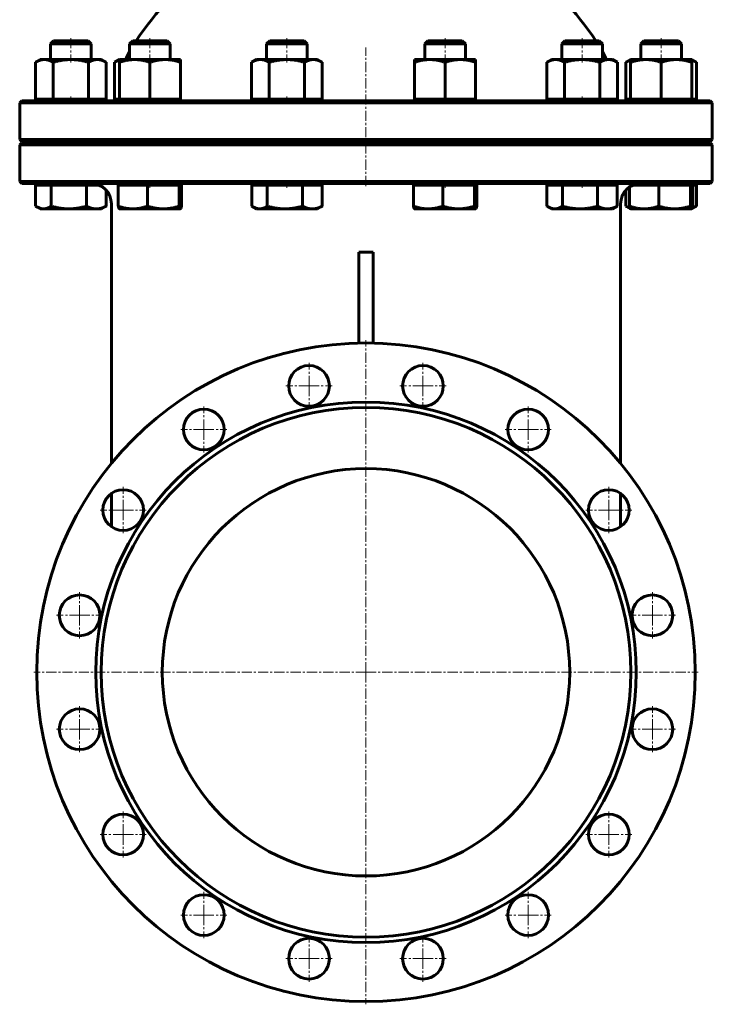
# Model space of a CAD drawing. Header units: millimetres. Extents: x -255 to 255, y -678 to 678.
# Tile 1 of 2: x -255 to 255, y -678 to 47. Entities that reach past the tile are written whole.
import ezdxf

# ---------------------------------------------------------------- set-up
doc = ezdxf.new("R2010")
doc.units = ezdxf.units.MM
doc.linetypes.add('K5LT_AXLED', pattern=[12, 7.5, -1.5, 1.5, -1.5])
doc.linetypes.add('K5LT_BASIC', pattern=[0])
doc.layers.add('Системный слой (1)', color=7, linetype='Continuous', true_color=0x6c6c6c)

# ---------------------------------------------------------------- blocks, each defined once
blk = doc.blocks.new('U2')
at = {"layer": 'Системный слой (1)', "color": 143, "linetype": 'K5LT_BASIC', "lineweight": 60, "true_color": 0x33acca}
for p, q in [((-187.5, -279.96), (-187.5, -117.68)), ((-187.5, -326.5), (-187.5, -302.11))]:
    blk.add_line(p, q, dxfattribs=at)
blk = doc.blocks.new('U10')
at = {"layer": 'Системный слой (1)', "color": 143, "linetype": 'K5LT_BASIC', "lineweight": 60, "true_color": 0x33acca}
for start, end in [(102.83957, 146.69229), (33.30771, 77.16043)]:
    blk.add_arc((0, -79.95), 202.5, start, end, dxfattribs=at)
blk = doc.blocks.new('U12')
at = {"layer": 'Системный слой (1)', "color": 143, "linetype": 'K5LT_BASIC', "lineweight": 60, "true_color": 0x33acca}
for p, q in [((-202.5, -73.75), (-202.47, -73.75)), ((-202.47, -73.75), (-202.44, -73.75)), ((-202.44, -73.75), (-202.42, -73.75)), ((-202.42, -73.75), (-202.37, -73.75)), ((-202.37, -73.75), (-202.27, -73.75)), ((-202.27, -73.75), (-202.07, -73.76)), ((-202.07, -73.76), (-201.67, -73.77)), ((-201.67, -73.77), (-201.05, -73.82)), ((-201.05, -73.82), (-200.63, -73.87))]:
    blk.add_line(p, q, dxfattribs=at)
blk = doc.blocks.new('U13')
at = {"layer": 'Системный слой (1)', "color": 143, "linetype": 'K5LT_BASIC', "lineweight": 60, "true_color": 0x33acca}
for p, q in [((187.5, -117.68), (187.5, -279.96)), ((187.5, -302.11), (187.5, -326.5))]:
    blk.add_line(p, q, dxfattribs=at)
blk = doc.blocks.new('U17')
at = {"layer": 'Системный слой (1)', "color": 143, "linetype": 'K5LT_BASIC', "lineweight": 60, "true_color": 0x33acca}
for p, q in [((133.18, -90.49), (133.46, -90.67)), ((133.46, -90.67), (133.75, -90.85)), ((133.75, -90.85), (134.02, -91.01)), ((134.02, -91.01), (135.72, -91.85)), ((135.72, -91.85), (137.33, -92.34)), ((137.33, -92.34), (138.91, -92.5))]:
    blk.add_line(p, q, dxfattribs=at)
blk = doc.blocks.new('U18')
at = {"layer": 'Системный слой (1)', "color": 143, "linetype": 'K5LT_BASIC', "lineweight": 60, "true_color": 0x33acca}
for p, q in [((-183.87, 16.09), (-185.08, 15.44)), ((-182.71, 16.6), (-183.87, 16.09)), ((-181.6, 16.99), (-182.71, 16.6))]:
    blk.add_line(p, q, dxfattribs=at)
blk = doc.blocks.new('U19')
at = {"layer": 'Системный слой (1)', "color": 143, "linetype": 'K5LT_BASIC', "lineweight": 60, "true_color": 0x33acca}
for p, q in [((240.29, -91.77), (241.25, -91.42)), ((241.25, -91.42), (242.23, -90.99)), ((242.23, -90.99), (243.26, -90.49))]:
    blk.add_line(p, q, dxfattribs=at)
blk = doc.blocks.new('U20')
at = {"layer": 'Системный слой (1)', "color": 143, "linetype": 'K5LT_BASIC', "lineweight": 60, "true_color": 0x33acca}
for p, q in [((240.95, 16.6), (239.83, 16.99)), ((242.1, 16.09), (240.95, 16.6)), ((243.31, 15.44), (242.1, 16.09))]:
    blk.add_line(p, q, dxfattribs=at)
blk = doc.blocks.new('U21')
at = {"layer": 'Системный слой (1)', "color": 143, "linetype": 'K5LT_BASIC', "lineweight": 60, "true_color": 0x33acca}
for p, q in [((-243.26, -90.49), (-242.97, -90.67)), ((-242.97, -90.67), (-242.69, -90.85)), ((-242.69, -90.85), (-242.41, -91.01)), ((-242.41, -91.01), (-240.71, -91.85)), ((-240.71, -91.85), (-239.11, -92.34)), ((-239.11, -92.34), (-237.52, -92.5))]:
    blk.add_line(p, q, dxfattribs=at)
blk = doc.blocks.new('U22')
at = {"layer": 'Системный слой (1)', "color": 143, "linetype": 'K5LT_BASIC', "lineweight": 60, "true_color": 0x33acca}
for p, q in [((191.41, -90.49), (191.7, -90.67)), ((191.7, -90.67), (191.98, -90.85)), ((191.98, -90.85), (192.26, -91.01)), ((192.26, -91.01), (193.02, -91.43)), ((193.02, -91.43), (193.76, -91.77)), ((193.76, -91.77), (194.48, -92.04))]:
    blk.add_line(p, q, dxfattribs=at)
blk = doc.blocks.new('U24')
at = {"layer": 'Системный слой (1)', "color": 143, "linetype": 'K5LT_BASIC', "lineweight": 60, "true_color": 0x33acca}
for p, q in [((152.03, 31.25), (146.4, 31.25)), ((171.8, 31.25), (152.03, 31.25))]:
    blk.add_line(p, q, dxfattribs=at)
blk = doc.blocks.new('U26')
at = {"layer": 'Системный слой (1)', "color": 143, "linetype": 'K5LT_BASIC', "lineweight": 60, "true_color": 0x33acca}
for p, q in [((216.49, 31.25), (204.63, 31.25)), ((230.03, 31.25), (216.49, 31.25))]:
    blk.add_line(p, q, dxfattribs=at)
blk = doc.blocks.new('U27')
at = {"layer": 'Системный слой (1)', "color": 143, "linetype": 'K5LT_BASIC', "lineweight": 60, "true_color": 0x33acca}
for p, q in [((239.78, -92.5), (239.82, -92.5)), ((239.82, -92.5), (239.85, -92.49)), ((239.85, -92.49), (239.88, -92.47)), ((239.88, -92.47), (240.13, -92.16)), ((240.13, -92.16), (240.38, -91.51)), ((240.38, -91.51), (240.65, -90.49))]:
    blk.add_line(p, q, dxfattribs=at)
blk = doc.blocks.new('U28')
at = {"layer": 'Системный слой (1)', "color": 143, "linetype": 'K5LT_BASIC', "lineweight": 60, "true_color": 0x33acca}
for p, q in [((-136.65, -92.5), (-136.62, -92.5)), ((-136.62, -92.5), (-136.58, -92.49)), ((-136.58, -92.49), (-136.55, -92.47)), ((-136.55, -92.47), (-136.31, -92.16)), ((-136.31, -92.16), (-136.05, -91.51)), ((-136.05, -91.51), (-135.79, -90.49))]:
    blk.add_line(p, q, dxfattribs=at)
blk = doc.blocks.new('U29')
at = {"layer": 'Системный слой (1)', "color": 143, "linetype": 'K5LT_BASIC', "lineweight": 60, "true_color": 0x33acca}
for p, q in [((192.57, 16.09), (191.35, 15.44)), ((193.72, 16.6), (192.57, 16.09)), ((194.83, 16.99), (193.72, 16.6))]:
    blk.add_line(p, q, dxfattribs=at)
blk = doc.blocks.new('U30')
at = {"layer": 'Системный слой (1)', "color": 143, "linetype": 'K5LT_BASIC', "lineweight": 60, "true_color": 0x33acca}
for p, q in [((80.68, -92.5), (80.72, -92.5)), ((80.72, -92.5), (80.75, -92.49)), ((80.75, -92.49), (80.78, -92.47)), ((80.78, -92.47), (81.03, -92.16)), ((81.03, -92.16), (81.28, -91.51)), ((81.28, -91.51), (81.55, -90.49))]:
    blk.add_line(p, q, dxfattribs=at)
blk = doc.blocks.new('U31')
at = {"layer": 'Системный слой (1)', "color": 143, "linetype": 'K5LT_BASIC', "lineweight": 60, "true_color": 0x33acca}
for p, q in [((46.84, 31.25), (45.53, 31.25)), ((70.93, 31.25), (46.84, 31.25))]:
    blk.add_line(p, q, dxfattribs=at)
blk = doc.blocks.new('U32')
at = {"layer": 'Системный слой (1)', "color": 143, "linetype": 'K5LT_BASIC', "lineweight": 60, "true_color": 0x33acca}
for p, q in [((-84.16, -90.49), (-83.87, -90.67)), ((-83.87, -90.67), (-83.59, -90.85)), ((-83.59, -90.85), (-83.31, -91.01)), ((-83.31, -91.01), (-81.62, -91.85)), ((-81.62, -91.85), (-80.01, -92.34)), ((-80.01, -92.34), (-78.42, -92.5))]:
    blk.add_line(p, q, dxfattribs=at)
blk = doc.blocks.new('U33')
at = {"layer": 'Системный слой (1)', "color": 30, "linetype": 'K5LT_AXLED', "lineweight": 18, "true_color": 0xff8000}
for q in [(-210.87, -458.69), (-227.87, -475.69), (-193.87, -475.69), (-210.87, -492.69)]:
    blk.add_line((-210.87, -475.69), q, dxfattribs=at)
blk = doc.blocks.new('U34')
at = {"layer": 'Системный слой (1)', "color": 30, "linetype": 'K5LT_AXLED', "lineweight": 18, "true_color": 0xff8000}
for q in [(-210.87, -374.81), (-227.87, -391.81), (-193.87, -391.81), (-210.87, -408.81)]:
    blk.add_line((-210.87, -391.81), q, dxfattribs=at)
blk = doc.blocks.new('U35')
at = {"layer": 'Системный слой (1)', "color": 30, "linetype": 'K5LT_AXLED', "lineweight": 18, "true_color": 0xff8000}
for q in [(-178.77, -536.2), (-195.77, -553.2), (-161.77, -553.2), (-178.77, -570.2)]:
    blk.add_line((-178.77, -553.2), q, dxfattribs=at)
blk = doc.blocks.new('U36')
at = {"layer": 'Системный слой (1)', "color": 30, "linetype": 'K5LT_AXLED', "lineweight": 18, "true_color": 0xff8000}
for q in [(-178.77, -297.3), (-195.77, -314.3), (-161.77, -314.3), (-178.77, -331.3)]:
    blk.add_line((-178.77, -314.3), q, dxfattribs=at)
blk = doc.blocks.new('U37')
at = {"layer": 'Системный слой (1)', "color": 30, "linetype": 'K5LT_AXLED', "lineweight": 18, "true_color": 0xff8000}
for q in [(-119.45, -595.52), (-136.45, -612.52), (-102.45, -612.52), (-119.45, -629.52)]:
    blk.add_line((-119.45, -612.52), q, dxfattribs=at)
blk = doc.blocks.new('U38')
at = {"layer": 'Системный слой (1)', "color": 30, "linetype": 'K5LT_AXLED', "lineweight": 18, "true_color": 0xff8000}
for q in [(-119.45, -237.98), (-136.45, -254.98), (-102.45, -254.98), (-119.45, -271.98)]:
    blk.add_line((-119.45, -254.98), q, dxfattribs=at)
blk = doc.blocks.new('U40')
at = {"layer": 'Системный слой (1)', "color": 30, "linetype": 'K5LT_AXLED', "lineweight": 18, "true_color": 0xff8000}
for q in [(-41.94, -627.62), (-58.94, -644.62), (-24.94, -644.62), (-41.94, -661.62)]:
    blk.add_line((-41.94, -644.62), q, dxfattribs=at)
blk = doc.blocks.new('U41')
at = {"layer": 'Системный слой (1)', "color": 30, "linetype": 'K5LT_AXLED', "lineweight": 18, "true_color": 0xff8000}
for q in [(-41.94, -205.88), (-58.94, -222.88), (-24.94, -222.88), (-41.94, -239.88)]:
    blk.add_line((-41.94, -222.88), q, dxfattribs=at)
blk = doc.blocks.new('U42')
at = {"layer": 'Системный слой (1)', "color": 30, "linetype": 'K5LT_AXLED', "lineweight": 18, "true_color": 0xff8000}
for q in [(0, -189.25), (-244.5, -433.75), (244.5, -433.75), (0, -678.25)]:
    blk.add_line((0, -433.75), q, dxfattribs=at)
blk = doc.blocks.new('U43')
at = {"layer": 'Системный слой (1)', "color": 30, "linetype": 'K5LT_AXLED', "lineweight": 18, "true_color": 0xff8000}
for q in [(41.94, -627.62), (24.94, -644.62), (58.94, -644.62), (41.94, -661.62)]:
    blk.add_line((41.94, -644.62), q, dxfattribs=at)
blk = doc.blocks.new('U44')
at = {"layer": 'Системный слой (1)', "color": 30, "linetype": 'K5LT_AXLED', "lineweight": 18, "true_color": 0xff8000}
for q in [(41.94, -205.88), (24.94, -222.88), (58.94, -222.88), (41.94, -239.88)]:
    blk.add_line((41.94, -222.88), q, dxfattribs=at)
blk = doc.blocks.new('U46')
at = {"layer": 'Системный слой (1)', "color": 30, "linetype": 'K5LT_AXLED', "lineweight": 18, "true_color": 0xff8000}
for q in [(119.45, -595.52), (102.45, -612.52), (136.45, -612.52), (119.45, -629.52)]:
    blk.add_line((119.45, -612.52), q, dxfattribs=at)
blk = doc.blocks.new('U47')
at = {"layer": 'Системный слой (1)', "color": 30, "linetype": 'K5LT_AXLED', "lineweight": 18, "true_color": 0xff8000}
for q in [(119.45, -237.98), (102.45, -254.98), (136.45, -254.98), (119.45, -271.98)]:
    blk.add_line((119.45, -254.98), q, dxfattribs=at)
blk = doc.blocks.new('U48')
at = {"layer": 'Системный слой (1)', "color": 30, "linetype": 'K5LT_AXLED', "lineweight": 18, "true_color": 0xff8000}
for q in [(178.77, -536.2), (161.77, -553.2), (195.77, -553.2), (178.77, -570.2)]:
    blk.add_line((178.77, -553.2), q, dxfattribs=at)
blk = doc.blocks.new('U49')
at = {"layer": 'Системный слой (1)', "color": 30, "linetype": 'K5LT_AXLED', "lineweight": 18, "true_color": 0xff8000}
for q in [(178.77, -297.3), (161.77, -314.3), (195.77, -314.3), (178.77, -331.3)]:
    blk.add_line((178.77, -314.3), q, dxfattribs=at)
blk = doc.blocks.new('U50')
at = {"layer": 'Системный слой (1)', "color": 30, "linetype": 'K5LT_AXLED', "lineweight": 18, "true_color": 0xff8000}
for q in [(210.87, -458.69), (193.87, -475.69), (227.87, -475.69), (210.87, -492.69)]:
    blk.add_line((210.87, -475.69), q, dxfattribs=at)
blk = doc.blocks.new('U51')
at = {"layer": 'Системный слой (1)', "color": 30, "linetype": 'K5LT_AXLED', "lineweight": 18, "true_color": 0xff8000}
for q in [(210.87, -374.81), (193.87, -391.81), (227.87, -391.81), (210.87, -408.81)]:
    blk.add_line((210.87, -391.81), q, dxfattribs=at)

msp = doc.modelspace()

# ---------------------------------------------------------------- linework, layer by layer
at = {"layer": 'Системный слой (1)', "color": 143, "linetype": 'K5LT_BASIC', "lineweight": 60, "true_color": 0x33acca}
for p, q in [((-230.03, 31.25), (-232.33, 28.95)), ((-204.63, 31.25), (-230.03, 31.25)), ((-204.63, 31.25), (-202.33, 28.95)), ((-171.8, 31.25), (-174.1, 28.95)), ((-146.4, 31.25), (-171.8, 31.25)), ((-146.4, 31.25), (-144.1, 28.95)), ((-70.93, 31.25), (-73.23, 28.95)), ((-45.53, 31.25), (-70.93, 31.25)), ((-45.53, 31.25), (-43.23, 28.95)), ((45.53, 31.25), (43.23, 28.95)), ((70.93, 31.25), (73.23, 28.95)), ((146.4, 31.25), (144.1, 28.95)), ((171.8, 31.25), (174.1, 28.95)), ((204.63, 31.25), (202.33, 28.95)), ((230.03, 31.25), (232.33, 28.95)), ((-232.33, 17.45), (-232.33, 28.95)), ((-232.33, 28.95), (-210.71, 28.95)), ((-210.71, 28.95), (-202.33, 28.95)), ((-202.33, 17.45), (-202.33, 28.95)), ((-174.1, 17.45), (-174.1, 28.95)), ((-174.1, 28.95), (-146.64, 28.95)), ((-146.64, 28.95), (-144.1, 28.95)), ((-144.1, 17.45), (-144.1, 28.95)), ((-73.23, 17.45), (-73.23, 28.95)), ((-73.23, 28.95), (-43.27, 28.95)), ((-43.27, 28.95), (-43.23, 28.95)), ((-43.23, 17.45), (-43.23, 28.95)), ((43.23, 28.95), (44.77, 28.95)), ((43.23, 17.45), (43.23, 28.95)), ((44.77, 28.95), (73.23, 28.95)), ((73.23, 17.45), (73.23, 28.95)), ((144.1, 28.95), (150.75, 28.95)), ((144.1, 17.45), (144.1, 28.95)), ((150.75, 28.95), (174.1, 28.95)), ((174.1, 17.45), (174.1, 28.95)), ((202.33, 28.95), (216.34, 28.95)), ((202.33, 17.45), (202.33, 28.95)), ((216.34, 28.95), (232.33, 28.95)), ((232.33, 17.45), (232.33, 28.95)), ((-239.83, 17.45), (-243.31, 15.44)), ((-243.31, -11.8), (-243.31, 15.44)), ((-239.83, 17.45), (-236.82, 17.45)), ((-236.82, 17.45), (-217.33, 17.45)), ((-230.32, -11.8), (-230.32, 15.44)), ((-217.33, 17.45), (-197.85, 17.45)), ((-204.34, -11.8), (-204.34, 15.44)), ((-197.85, 17.45), (-194.83, 17.45)), ((-194.83, 17.45), (-191.35, 15.44)), ((-191.35, -11.8), (-191.35, 15.44)), ((-181.6, 17.45), (-185.08, 15.44)), ((-185.08, -11.8), (-185.08, 15.44)), ((-181.6, 15.44), (-181.6, 17.45)), ((-181.6, 17.45), (-170.35, 17.45)), ((-181.6, -11.8), (-181.6, 15.44)), ((-170.35, 17.45), (-147.85, 17.45)), ((-159.1, -11.8), (-159.1, 15.44)), ((-147.85, 17.45), (-136.6, 17.45)), ((-136.6, 17.45), (-136.6, 15.44)), ((-136.6, -11.8), (-136.6, 15.44)), ((-80.73, 17.45), (-84.22, 15.44)), ((-84.22, -11.8), (-84.22, 15.44)), ((-80.73, 17.45), (-77.72, 17.45)), ((-77.72, 17.45), (-58.23, 17.45)), ((-71.22, -11.8), (-71.22, 15.44)), ((-58.23, 17.45), (-38.75, 17.45)), ((-45.24, -11.8), (-45.24, 15.44)), ((-38.75, 17.45), (-35.73, 17.45)), ((-35.73, 17.45), (-32.25, 15.44)), ((-32.25, -11.8), (-32.25, 15.44)), ((35.73, 15.44), (35.73, 17.45)), ((35.73, 17.45), (46.98, 17.45)), ((35.73, -11.8), (35.73, 15.44)), ((46.98, 17.45), (69.48, 17.45)), ((58.23, -11.8), (58.23, 15.44)), ((69.48, 17.45), (80.73, 17.45)), ((80.73, 17.45), (80.73, 15.44)), ((80.73, -11.8), (80.73, 15.44)), ((136.6, 17.45), (133.12, 15.44)), ((133.12, -11.8), (133.12, 15.44)), ((136.6, 17.45), (139.61, 17.45)), ((139.61, 17.45), (159.1, 17.45)), ((146.11, -11.8), (146.11, 15.44)), ((159.1, 17.45), (178.58, 17.45)), ((172.09, -11.8), (172.09, 15.44)), ((178.58, 17.45), (181.6, 17.45)), ((181.6, 17.45), (185.08, 15.44)), ((185.08, -11.8), (185.08, 15.44)), ((194.83, 17.45), (191.35, 15.44)), ((191.35, -11.8), (191.35, 15.44)), ((194.83, 17.45), (206.08, 17.45)), ((194.83, 15.44), (194.83, 17.45)), ((194.83, -11.8), (194.83, 15.44)), ((206.08, 17.45), (228.58, 17.45)), ((217.33, -11.8), (217.33, 15.44)), ((228.58, 17.45), (239.83, 17.45)), ((239.83, 17.45), (243.31, 15.44)), ((239.83, 17.45), (239.83, 15.44)), ((239.83, -11.8), (239.83, 15.44)), ((243.31, -11.8), (243.31, 15.44)), ((-253.5, -13), (-255, -14.5)), ((-255, -41.5), (-255, -14.5)), ((-255, -14.5), (255, -14.5)), ((253.5, -13), (-253.5, -13)), ((-243.31, -11.8), (-230.32, -11.8)), ((-238.26, -13), (-238.26, -11.8)), ((-230.32, -11.8), (-204.34, -11.8)), ((-204.34, -11.8), (-191.35, -11.8)), ((-196.41, -13), (-196.41, -11.8)), ((-185.08, -11.8), (-181.6, -11.8)), ((-181.6, -11.8), (-159.1, -11.8)), ((-180.02, -13), (-180.02, -11.8)), ((-159.1, -11.8), (-136.6, -11.8)), ((-138.17, -13), (-138.17, -11.8)), ((-84.22, -11.8), (-71.22, -11.8)), ((-79.16, -13), (-79.16, -11.8)), ((-71.22, -11.8), (-45.24, -11.8)), ((-45.24, -11.8), (-32.25, -11.8)), ((-37.31, -13), (-37.31, -11.8)), ((35.73, -11.8), (58.23, -11.8)), ((37.31, -13), (37.31, -11.8)), ((58.23, -11.8), (80.73, -11.8)), ((79.16, -13), (79.16, -11.8)), ((133.12, -11.8), (146.11, -11.8)), ((138.17, -13), (138.17, -11.8)), ((146.11, -11.8), (172.09, -11.8)), ((172.09, -11.8), (185.08, -11.8)), ((180.02, -13), (180.02, -11.8)), ((191.35, -11.8), (194.83, -11.8)), ((194.83, -11.8), (217.33, -11.8)), ((196.41, -13), (196.41, -11.8)), ((217.33, -11.8), (239.83, -11.8)), ((238.26, -13), (238.26, -11.8)), ((239.83, -11.8), (243.31, -11.8)), ((253.5, -13), (255, -14.5)), ((255, -41.5), (255, -14.5)), ((255, -41.5), (-255, -41.5)), ((-253.5, -43), (-255, -41.5)), ((-253.5, -43), (253.5, -43)), ((-232.33, -43.75), (-232.33, -43)), ((-202.33, -43.75), (-202.33, -43)), ((-180, -43.75), (-180, -43)), ((-174.1, -43.75), (-174.1, -43)), ((-144.1, -43.75), (-144.1, -43)), ((-73.23, -43.75), (-73.23, -43)), ((-43.23, -43.75), (-43.23, -43)), ((43.23, -43.75), (43.23, -43)), ((73.23, -43.75), (73.23, -43)), ((144.1, -43.75), (144.1, -43)), ((174.1, -43.75), (174.1, -43)), ((180, -43.75), (180, -43)), ((202.33, -43.75), (202.33, -43)), ((232.33, -43.75), (232.33, -43)), ((253.5, -43), (255, -41.5)), ((-253.5, -43.75), (-255, -45.25)), ((-255, -72.25), (-255, -45.25)), ((-255, -45.25), (255, -45.25)), ((253.5, -43.75), (-253.5, -43.75)), ((253.5, -43.75), (255, -45.25)), ((255, -72.25), (255, -45.25)), ((255, -72.25), (-255, -72.25)), ((-253.5, -73.75), (-255, -72.25)), ((253.5, -73.75), (255, -72.25)), ((-253.5, -73.75), (253.5, -73.75)), ((-243.26, -74.95), (-237.52, -74.95)), ((-243.26, -74.95), (-243.26, -90.49)), ((-239.83, -74.95), (-239.83, -73.75)), ((-237.52, -74.95), (-231.79, -74.95)), ((-231.79, -74.95), (-231.79, -90.49)), ((-231.79, -74.95), (-218.83, -74.95)), ((-218.83, -74.95), (-205.87, -74.95)), ((-205.87, -74.95), (-198.64, -74.95)), ((-205.87, -74.95), (-205.87, -90.49)), ((-198.64, -74.95), (-196.62, -74.95)), ((-191.41, -78.65), (-191.41, -90.49)), ((-182.41, -74.95), (-171.62, -74.95)), ((-182.41, -74.95), (-182.41, -90.49)), ((-181.6, -74.95), (-181.6, -73.75)), ((-171.62, -74.95), (-160.82, -74.95)), ((-160.82, -74.95), (-149.17, -74.95)), ((-160.82, -74.95), (-160.82, -90.49)), ((-149.17, -74.95), (-137.51, -74.95)), ((-137.51, -74.95), (-136.65, -74.95)), ((-137.51, -74.95), (-137.51, -90.49)), ((-136.65, -74.95), (-135.79, -74.95)), ((-136.6, -74.95), (-136.6, -73.75)), ((-135.79, -74.95), (-135.79, -90.49)), ((-84.16, -74.95), (-84.16, -90.49)), ((-84.16, -74.95), (-78.42, -74.95)), ((-80.73, -74.95), (-80.73, -73.75)), ((-78.42, -74.95), (-72.69, -74.95)), ((-72.69, -74.95), (-59.73, -74.95)), ((-72.69, -74.95), (-72.69, -90.49)), ((-59.73, -74.95), (-46.77, -74.95)), ((-46.77, -74.95), (-39.54, -74.95)), ((-46.77, -74.95), (-46.77, -90.49)), ((-39.54, -74.95), (-32.31, -74.95)), ((-35.73, -74.95), (-35.73, -73.75)), ((-32.31, -74.95), (-32.31, -90.49)), ((34.92, -74.95), (45.71, -74.95)), ((34.92, -74.95), (34.92, -90.49)), ((35.73, -74.95), (35.73, -73.75)), ((45.71, -74.95), (56.51, -74.95)), ((56.51, -74.95), (56.51, -90.49)), ((56.51, -74.95), (68.17, -74.95)), ((68.17, -74.95), (79.82, -74.95)), ((79.82, -74.95), (80.68, -74.95)), ((79.82, -74.95), (79.82, -90.49)), ((80.68, -74.95), (81.55, -74.95)), ((80.73, -74.95), (80.73, -73.75)), ((81.55, -74.95), (81.55, -90.49)), ((133.18, -74.95), (138.91, -74.95)), ((133.18, -74.95), (133.18, -90.49)), ((136.6, -74.95), (136.6, -73.75)), ((138.91, -74.95), (144.64, -74.95)), ((144.64, -74.95), (157.6, -74.95)), ((144.64, -74.95), (144.64, -90.49)), ((157.6, -74.95), (170.57, -74.95)), ((170.57, -74.95), (177.79, -74.95)), ((170.57, -74.95), (170.57, -90.49)), ((177.79, -74.95), (185.02, -74.95)), ((181.6, -74.95), (181.6, -73.75)), ((185.02, -74.95), (185.02, -90.49)), ((191.41, -78.65), (191.41, -90.49)), ((194.02, -76.38), (194.02, -90.49)), ((196.62, -74.95), (204.81, -74.95)), ((204.81, -74.95), (215.61, -74.95)), ((215.61, -74.95), (215.61, -90.49)), ((215.61, -74.95), (227.26, -74.95)), ((227.26, -74.95), (238.92, -74.95)), ((238.92, -74.95), (239.78, -74.95)), ((238.92, -74.95), (238.92, -90.49)), ((239.78, -74.95), (240.65, -74.95)), ((239.83, -74.95), (239.83, -73.75)), ((240.65, -74.95), (240.65, -90.49)), ((240.65, -74.95), (243.26, -74.95)), ((243.26, -74.95), (243.26, -90.49)), ((-239.83, -92.5), (-242.41, -91.01)), ((-237.52, -92.5), (-239.83, -92.5)), ((-218.83, -92.5), (-237.52, -92.5)), ((-198.64, -92.5), (-218.83, -92.5)), ((-194.83, -92.5), (-198.64, -92.5)), ((-194.83, -92.5), (-192.26, -91.01)), ((-187.5, -117.68), (-187.5, -88.75)), ((-181.6, -92.5), (-181.65, -92.47)), ((-171.62, -92.5), (-181.6, -92.5)), ((-149.17, -92.5), (-171.62, -92.5)), ((-136.65, -92.5), (-149.17, -92.5)), ((-136.6, -92.5), (-136.65, -92.5)), ((-136.6, -92.5), (-136.55, -92.47)), ((-80.73, -92.5), (-83.31, -91.01)), ((-78.42, -92.5), (-80.73, -92.5)), ((-59.73, -92.5), (-78.42, -92.5)), ((-39.54, -92.5), (-59.73, -92.5)), ((-35.73, -92.5), (-39.54, -92.5)), ((-35.73, -92.5), (-33.16, -91.01)), ((35.73, -92.5), (35.68, -92.47)), ((45.71, -92.5), (35.73, -92.5)), ((68.17, -92.5), (45.71, -92.5)), ((80.68, -92.5), (68.17, -92.5)), ((80.73, -92.5), (80.68, -92.5)), ((80.73, -92.5), (80.78, -92.47)), ((136.6, -92.5), (134.02, -91.01)), ((138.91, -92.5), (136.6, -92.5)), ((157.6, -92.5), (138.91, -92.5)), ((177.79, -92.5), (157.6, -92.5)), ((181.6, -92.5), (177.79, -92.5)), ((181.6, -92.5), (184.17, -91.01)), ((187.5, -88.75), (187.5, -117.68)), ((194.78, -92.47), (192.26, -91.01)), ((194.83, -92.5), (194.78, -92.47)), ((204.81, -92.5), (194.83, -92.5)), ((227.26, -92.5), (204.81, -92.5)), ((239.78, -92.5), (227.26, -92.5)), ((239.83, -92.5), (239.78, -92.5)), ((239.83, -92.5), (239.88, -92.47)), ((239.88, -92.47), (242.41, -91.01)), ((-5.25, -124.33), (5.25, -124.33)), ((-5.25, -124.33), (-5.25, -191.31)), ((5.25, -191.31), (5.25, -124.33))]:
    msp.add_line(p, q, dxfattribs=at)
at = {"layer": 'Системный слой (1)', "color": 30, "linetype": 'K5LT_AXLED', "lineweight": 18, "true_color": 0xff8000}
for p, q in [((-217.33, 33.25), (-217.33, 15.23)), ((-159.1, 33.25), (-159.1, 15.23)), ((-58.23, 33.25), (-58.23, 15.23)), ((58.23, 33.25), (58.23, 15.23)), ((159.1, 33.25), (159.1, 15.23)), ((217.33, 33.25), (217.33, 15.23)), ((0, -75.75), (0, 26.35)), ((-217.33, -9.8), (-217.33, -15)), ((-159.1, -9.8), (-159.1, -15)), ((-58.23, -9.8), (-58.23, -15)), ((58.23, -9.8), (58.23, -15)), ((159.1, -9.8), (159.1, -15)), ((217.33, -9.8), (217.33, -15)), ((-217.33, -41), (-217.33, -45.75)), ((-159.1, -41), (-159.1, -45.75)), ((-58.23, -41), (-58.23, -45.75)), ((58.23, -41), (58.23, -45.75)), ((159.1, -41), (159.1, -45.75)), ((217.33, -41), (217.33, -45.75)), ((-159.1, -71.75), (-159.1, -76.95)), ((-58.23, -71.75), (-58.23, -76.95)), ((58.23, -71.75), (58.23, -76.95)), ((159.1, -71.75), (159.1, -76.95))]:
    msp.add_line(p, q, dxfattribs=at)
at = {"layer": 'Системный слой (1)', "color": 143, "linetype": 'K5LT_BASIC', "lineweight": 60, "true_color": 0x33acca}
for centre, radius in [((0, -433.75), 242.5), ((-41.94, -222.88), 15), ((41.94, -222.88), 15), ((0, -433.75), 199), ((0, -433.75), 195), ((-119.45, -254.98), 15), ((119.45, -254.98), 15), ((0, -433.75), 150), ((-178.77, -314.3), 15), ((178.77, -314.3), 15), ((-210.87, -391.81), 15), ((210.87, -391.81), 15), ((-210.87, -475.69), 15), ((210.87, -475.69), 15), ((-178.77, -553.2), 15), ((178.77, -553.2), 15), ((-119.45, -612.52), 15), ((119.45, -612.52), 15), ((-41.94, -644.62), 15), ((41.94, -644.62), 15)]:
    msp.add_circle(centre, radius, dxfattribs=at)
for centre, radius, start, end in [((-135, 1.18), 45, 150.32727, 158.79744), ((135, 1.18), 45, 21.20256, 29.67273), ((-184.5, -8.5), 4.5, 270, 312.83343), ((184.5, -8.5), 4.5, 227.16657, 270), ((-202.5, -88.75), 15, 0, 89.99995), ((202.5, -88.75), 15, 90.00009, 180)]:
    msp.add_arc(centre, radius, start, end, dxfattribs=at)
for points, weights in [([(-236.82, 17.45), (-239.83, 17.45), (-243.31, 15.44)], [1, 1.0379548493, 1]), ([(-230.32, 15.44), (-233.8, 17.45), (-236.82, 17.45)], [1, 1.0379548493, 1]), ([(-217.33, 17.45), (-223.36, 17.45), (-230.32, 15.44)], [1, 1.0379548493, 1]), ([(-204.34, 15.44), (-211.3, 17.45), (-217.33, 17.45)], [1, 1.0379548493, 1]), ([(-197.85, 17.45), (-200.86, 17.45), (-204.34, 15.44)], [1, 1.0379548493, 1]), ([(-191.35, 15.44), (-194.83, 17.45), (-197.85, 17.45)], [1, 1.0379548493, 1]), ([(-170.35, 17.45), (-175.57, 17.45), (-181.6, 15.44)], [1, 1.0379548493, 1]), ([(-159.1, 15.44), (-165.13, 17.45), (-170.35, 17.45)], [1, 1.0379548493, 1]), ([(-147.85, 17.45), (-153.07, 17.45), (-159.1, 15.44)], [1, 1.0379548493, 1]), ([(-136.6, 15.44), (-142.63, 17.45), (-147.85, 17.45)], [1, 1.0379548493, 1]), ([(-77.72, 17.45), (-80.73, 17.45), (-84.22, 15.44)], [1, 1.0379548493, 1]), ([(-71.22, 15.44), (-74.71, 17.45), (-77.72, 17.45)], [1, 1.0379548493, 1]), ([(-58.23, 17.45), (-64.26, 17.45), (-71.22, 15.44)], [1, 1.0379548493, 1]), ([(-45.24, 15.44), (-52.21, 17.45), (-58.23, 17.45)], [1, 1.0379548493, 1]), ([(-38.75, 17.45), (-41.76, 17.45), (-45.24, 15.44)], [1, 1.0379548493, 1]), ([(-32.25, 15.44), (-35.73, 17.45), (-38.75, 17.45)], [1, 1.0379548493, 1]), ([(46.98, 17.45), (41.76, 17.45), (35.73, 15.44)], [1, 1.0379548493, 1]), ([(58.23, 15.44), (52.21, 17.45), (46.98, 17.45)], [1, 1.0379548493, 1]), ([(69.48, 17.45), (64.26, 17.45), (58.23, 15.44)], [1, 1.0379548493, 1]), ([(80.73, 15.44), (74.71, 17.45), (69.48, 17.45)], [1, 1.0379548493, 1]), ([(139.61, 17.45), (136.6, 17.45), (133.12, 15.44)], [1, 1.0379548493, 1]), ([(146.11, 15.44), (142.63, 17.45), (139.61, 17.45)], [1, 1.0379548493, 1]), ([(159.1, 17.45), (153.07, 17.45), (146.11, 15.44)], [1, 1.0379548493, 1]), ([(172.09, 15.44), (165.13, 17.45), (159.1, 17.45)], [1, 1.0379548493, 1]), ([(178.58, 17.45), (175.57, 17.45), (172.09, 15.44)], [1, 1.0379548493, 1]), ([(185.08, 15.44), (181.6, 17.45), (178.58, 17.45)], [1, 1.0379548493, 1]), ([(206.08, 17.45), (200.86, 17.45), (194.83, 15.44)], [1, 1.0379548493, 1]), ([(217.33, 15.44), (211.3, 17.45), (206.08, 17.45)], [1, 1.0379548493, 1]), ([(228.58, 17.45), (223.36, 17.45), (217.33, 15.44)], [1, 1.0379548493, 1]), ([(239.83, 15.44), (233.8, 17.45), (228.58, 17.45)], [1, 1.0379548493, 1]), ([(-237.52, -92.5), (-234.86, -92.5), (-231.79, -90.49)], [1, 1.0379548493, 1]), ([(-231.79, -90.49), (-224.84, -92.5), (-218.83, -92.5)], [1, 1.0379548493, 1]), ([(-218.83, -92.5), (-212.81, -92.5), (-205.87, -90.49)], [1, 1.0379548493, 1]), ([(-205.87, -90.49), (-201.99, -92.5), (-198.64, -92.5)], [1, 1.0379548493, 1]), ([(-198.64, -92.5), (-195.28, -92.5), (-191.41, -90.49)], [1, 1.0379548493, 1]), ([(-191.41, -90.49), (-191.84, -90.77), (-192.26, -91.01)], [1, 1.00516756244, 1.00892799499]), ([(-181.65, -92.47), (-182, -92.27), (-182.41, -90.49)], [1.00802189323, 1.03339643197, 1]), ([(-182.41, -90.49), (-176.63, -92.5), (-171.62, -92.5)], [1, 1.0379548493, 1]), ([(-171.62, -92.5), (-166.61, -92.5), (-160.82, -90.49)], [1, 1.0379548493, 1]), ([(-160.82, -90.49), (-154.58, -92.5), (-149.17, -92.5)], [1, 1.0379548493, 1]), ([(-149.17, -92.5), (-143.76, -92.5), (-137.51, -90.49)], [1, 1.0379548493, 1]), ([(-137.51, -90.49), (-137.05, -92.5), (-136.65, -92.5)], [1, 1.0379548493, 1]), ([(-78.42, -92.5), (-75.76, -92.5), (-72.69, -90.49)], [1, 1.0379548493, 1]), ([(-72.69, -90.49), (-65.74, -92.5), (-59.73, -92.5)], [1, 1.0379548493, 1]), ([(-59.73, -92.5), (-53.71, -92.5), (-46.77, -90.49)], [1, 1.0379548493, 1]), ([(-46.77, -90.49), (-42.89, -92.5), (-39.54, -92.5)], [1, 1.0379548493, 1]), ([(-39.54, -92.5), (-36.18, -92.5), (-32.31, -90.49)], [1, 1.0379548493, 1]), ([(-32.31, -90.49), (-32.74, -90.77), (-33.16, -91.01)], [1, 1.00516756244, 1.00892799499]), ([(34.92, -90.49), (40.71, -92.5), (45.71, -92.5)], [1, 1.0379548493, 1]), ([(35.68, -92.47), (35.33, -92.27), (34.92, -90.49)], [1.00802189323, 1.03339643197, 1]), ([(45.71, -92.5), (50.72, -92.5), (56.51, -90.49)], [1, 1.0379548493, 1]), ([(56.51, -90.49), (62.76, -92.5), (68.17, -92.5)], [1, 1.0379548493, 1]), ([(68.17, -92.5), (73.57, -92.5), (79.82, -90.49)], [1, 1.0379548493, 1]), ([(79.82, -90.49), (80.28, -92.5), (80.68, -92.5)], [1, 1.0379548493, 1]), ([(138.91, -92.5), (141.57, -92.5), (144.64, -90.49)], [1, 1.0379548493, 1]), ([(144.64, -90.49), (151.59, -92.5), (157.6, -92.5)], [1, 1.0379548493, 1]), ([(157.6, -92.5), (163.62, -92.5), (170.57, -90.49)], [1, 1.0379548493, 1]), ([(170.57, -90.49), (174.44, -92.5), (177.79, -92.5)], [1, 1.0379548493, 1]), ([(177.79, -92.5), (181.15, -92.5), (185.02, -90.49)], [1, 1.0379548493, 1]), ([(185.02, -90.49), (184.59, -90.77), (184.17, -91.01)], [1, 1.00516756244, 1.00892799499]), ([(194.02, -90.49), (199.8, -92.5), (204.81, -92.5)], [1, 1.0379548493, 1]), ([(194.78, -92.47), (194.43, -92.27), (194.02, -90.49)], [1.00802189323, 1.03339643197, 1]), ([(204.81, -92.5), (209.82, -92.5), (215.61, -90.49)], [1, 1.0379548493, 1]), ([(215.61, -90.49), (221.85, -92.5), (227.26, -92.5)], [1, 1.0379548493, 1]), ([(227.26, -92.5), (232.67, -92.5), (238.92, -90.49)], [1, 1.0379548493, 1]), ([(238.92, -90.49), (239.38, -92.5), (239.78, -92.5)], [1, 1.0379548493, 1]), ([(243.26, -90.49), (242.82, -90.77), (242.41, -91.01)], [1, 1.00516756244, 1.00892799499])]:
    msp.add_rational_spline(points, weights, degree=2, dxfattribs=at)
for points, knots in [([(-188.69, -82.92), (-188.76, -82.75), (-188.83, -82.59), (-189.02, -82.2), (-189.13, -81.96), (-189.4, -81.46), (-189.55, -81.2), (-189.86, -80.68), (-190.03, -80.42), (-190.37, -79.92), (-190.55, -79.68), (-190.85, -79.31), (-190.95, -79.18), (-191.06, -79.05)], [0, 0, 0, 0, 1.159566, 1.159566, 2.898916, 2.898916, 4.903203, 4.903203, 6.907491, 6.907491, 8.911778, 8.911778, 10.021437, 10.021437, 10.021437, 10.021437]), ([(191.06, -79.06), (190.86, -79.28), (190.68, -79.52), (190.32, -80), (190.14, -80.25), (189.81, -80.76), (189.65, -81.02), (189.35, -81.54), (189.21, -81.81), (188.94, -82.36), (188.81, -82.63), (188.69, -82.92)], [0, 0, 0, 0, 2.164344, 2.164344, 4.349148, 4.349148, 6.533951, 6.533951, 8.718754, 8.718754, 10.924016, 10.924016, 10.924016, 10.924016]), ([(202.5, -73.75), (202.49, -73.75), (202.48, -73.75), (202.46, -73.75), (202.45, -73.75), (202.42, -73.75), (202.41, -73.75), (202.37, -73.75), (202.35, -73.75), (202.28, -73.75), (202.23, -73.75), (202.09, -73.76), (202, -73.76), (201.78, -73.77), (201.66, -73.77), (201.41, -73.79), (201.28, -73.8), (200.98, -73.83), (200.81, -73.85), (200.63, -73.87)], [0, 0, 0, 0, 0.108746, 0.108746, 0.217493, 0.217493, 0.338095, 0.338095, 0.567443, 0.567443, 1.02614, 1.02614, 1.943534, 1.943534, 3.168313, 3.168313, 4.393092, 4.393092, 6.123895, 6.123895, 6.123895, 6.123895])]:
    msp.add_open_spline(points, degree=3, knots=knots, dxfattribs=at)

# ---------------------------------------------------------------- block references
at = {"layer": 'Системный слой (1)'}
for name in ['U10', 'U31', 'U24', 'U26', 'U18', 'U29', 'U20', 'U12', 'U21', 'U28', 'U32', 'U30', 'U17', 'U22', 'U27', 'U19', 'U2', 'U13', 'U42', 'U41', 'U44', 'U38', 'U47', 'U36', 'U49', 'U34', 'U51', 'U33', 'U50', 'U35', 'U48', 'U37', 'U46', 'U40', 'U43']:
    msp.add_blockref(name, (0, 0), dxfattribs=at)

doc.saveas('drawing.dxf')
